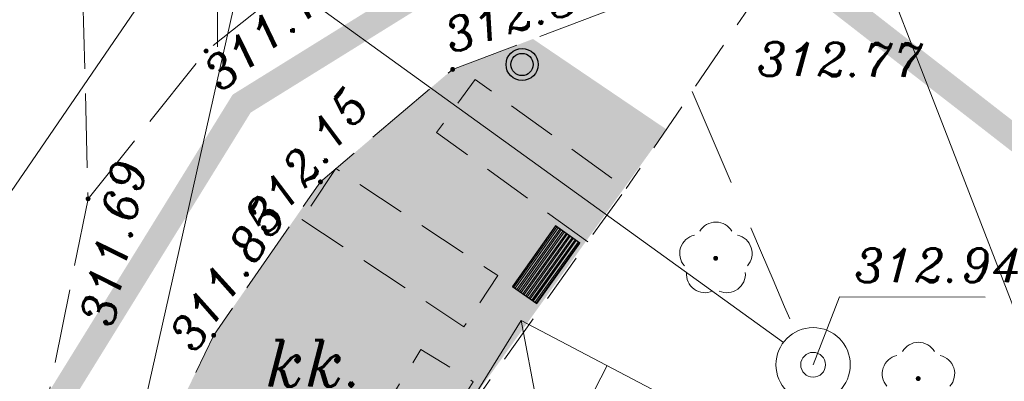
# Model space of a CAD drawing. Extents: x 4615668 to 9294084, y 5331114 to 10688993.
# Tile 138 of 181: x 4656429 to 4656449, y 5335119 to 5335126. Entities that reach past the tile are written whole.
import ezdxf
from ezdxf.enums import TextEntityAlignment as Align

# ---------------------------------------------------------------- set-up
doc = ezdxf.new("R2010")
doc.units = 0
doc.header["$MEASUREMENT"] = 0
for name, pattern in [('DASHDOT', [25.4, 12.7, -6.35, 0, -6.35]), ('KTCR', [1.5, 1, -0.5]), ('KTJZ01', [2, 1.5, -0.5]), ('l423_500', [2, 1.5, -0.5]), ('l424_500', [1.5, 1, -0.5]), ('l812_500', [3, 2, -1])]:
    doc.linetypes.add(name, pattern=pattern)
for name, color, linetype, lineweight in [('A_widok', 8, 'Continuous', 0), ('chodnik', 7, 'l423_500', 13), ('jezdnia', 7, 'l424_500', 13), ('k', 7, 'Continuous', 13), ('opisy_drog', 7, 'Continuous', 13), ('pkt_wys', 7, 'Continuous', 13), ('robocza26', 7, 'Continuous', 13), ('robocza50', 7, 'Continuous', 13), ('t', 7, 'Continuous', 13), ('w', 7, 'Continuous', 13), ('w_elem_naziemne', 7, 'Continuous', 13), ('w_rzedne', 7, 'Continuous', 13), ('warst_ciagla', 7, 'Continuous', 0), ('warst_przeryw', 7, 'l812_500', 0), ('zielen', 7, 'Continuous', 13)]:
    doc.layers.add(name, color=color, linetype=linetype, lineweight=lineweight)
for name, color, linetype in [('hatcz', 253, 'Continuous'), ('proj_tt_ww', 5, 'Continuous'), ('projekt', 202, 'Continuous'), ('teren', 252, 'Continuous')]:
    doc.layers.add(name, color=color, linetype=linetype)
doc.styles.add('Style-ITALIC_1250', font='ITALIC_1250.shx')
doc.styles.add('txt', font='TXT', dxfattribs={"height": 0.2})

# ---------------------------------------------------------------- blocks, each defined once
blk = doc.blocks.new('SB_1')
at = {"color": 0, "linetype": 'ByBlock', "lineweight": -2}
for radius in [7.5, 2.5]:
    blk.add_circle((0, 0), radius, dxfattribs=at)
blk = doc.blocks.new('922_5')
at = {"layer": 'zielen', "linetype": 'Continuous', "lineweight": 13}
h = blk.add_hatch(color=96, dxfattribs=at)
edge = h.paths.add_edge_path()
edge.add_arc((0, 0), 0.05, 0, 360)
at = {"layer": 'zielen', "color": 96, "linetype": 'Continuous', "lineweight": 13}
for centre, start, end in [((0.005, 0.357), 30.1243, 149.8757), ((-0.352, 0.098), 101.9988, 221.9759), ((0.362, 0.098), 318.0241, 78.0012), ((-0.215, -0.321), 174.335, 293.7607), ((0.225, -0.321), 246.2393, 5.665)]:
    blk.add_arc(centre, 0.375, start, end, dxfattribs=at)
blk = doc.blocks.new('801_5')
at = {"layer": 'pkt_wys', "linetype": 'Continuous', "lineweight": 13}
h = blk.add_hatch(color=7, dxfattribs=at)
edge = h.paths.add_edge_path()
edge.add_arc((0, 0), 0.05, 0, 360)
blk = doc.blocks.new('G$C3390F2A0')
at = {"layer": 'chodnik', "color": 7, "linetype": 'KTCR', "lineweight": 13, "flags": 128}
for points in [[(174.241, 126.483), (169.585, 129.772), (157.016, 138.202), (143.336, 148.778), (132.25, 156.496), (126.399, 159.496), (122.51, 161), (118.207, 161.671), (114.426, 159.847), (111.022, 154.825)], [(103.508, 143.938), (105.809, 147.489), (110.247, 153.753)]]:
    blk.add_lwpolyline(points, dxfattribs=at)
for points in [[(110.247, 153.753), (107.195, 155.96), (107.971, 157.032), (111.022, 154.825)], [(104.475, 154.202), (107.747, 152.035), (108.43, 153.067), (105.158, 155.234)], [(107.932, 150.924), (105.809, 147.489), (104.754, 148.14), (106.878, 151.576)]]:
    blk.add_lwpolyline(points, close=True, dxfattribs=at)
at = {"layer": 'jezdnia', "color": 7, "linetype": 'KTJZ01', "lineweight": 13, "flags": 128}
for points in [[(98.306, 145.43), (100.157, 154.619), (99.991, 161.063), (99.991, 161.063)], [(100.157, 154.619), (102.54, 157.605), (106.013, 160.38)], [(114.426, 159.847), (107.518, 157.234), (104.849, 154.962), (102.693, 151.862), (99.411, 145.057)]]:
    blk.add_lwpolyline(points, dxfattribs=at)
at = {"layer": 'k', "color": 24, "linetype": 'Continuous', "lineweight": 13}
blk.add_line((95.11, 149.661), (102.588, 160.596), dxfattribs=at)
at = {"layer": 'robocza26', "color": 7, "linetype": 'Continuous', "lineweight": 0}
blk.add_line((102.769, 157.688), (102.769, 162.688), dxfattribs=at)
at = {"layer": 'robocza50', "color": 7, "linetype": 'Continuous', "lineweight": 0}
blk.add_line((102.769, 157.688), (102.769, 162.688), dxfattribs=at)
at = {"layer": 't', "color": 30, "linetype": 'Continuous', "lineweight": 13, "flags": 128}
blk.add_lwpolyline([(99.063, 140.518), (104.126, 163.066)], dxfattribs=at)
at = {"layer": 'w', "color": 160, "linetype": 'Continuous', "lineweight": 13, "flags": 128}
blk.add_lwpolyline([(114.197, 151.718), (97.159, 164.02), (95.32, 164.238), (85.039, 165.965)], dxfattribs=at)
at = {"layer": 'w_rzedne', "color": 160, "linetype": 'Continuous', "lineweight": 13, "flags": 128}
blk.add_lwpolyline([(114.797, 151.267), (115.331, 152.636), (118.273, 152.633)], dxfattribs=at)
at = {"layer": 'warst_ciagla', "color": 21, "linetype": 'Continuous', "lineweight": 0, "flags": 128}
blk.add_lwpolyline([(115.726, 160.474), (117.539, 155.803), (119.202, 151.511), (119.589, 150.649), (120.517, 148.998), (121.909, 146.716), (125.459, 141.294), (129.089, 136.732), (132.876, 131.514), (135.719, 127.52), (136.902, 126.057), (139.412, 123.251)], dxfattribs=at)
at = {"layer": 'warst_przeryw', "color": 21, "linetype": 'l812_500', "lineweight": 0, "flags": 128}
blk.add_lwpolyline([(112.352, 156.788), (113.286, 154.621), (113.755, 153.531), (113.989, 152.985), (114.221, 152.438), (114.337, 152.164), (114.348, 152.134), (114.356, 152.114), (114.368, 152.072), (114.38, 152.03), (114.4, 151.945), (114.417, 151.882)], dxfattribs=at)
at = {"layer": 'pkt_wys', "color": 7, "linetype": 'Continuous', "lineweight": 13}
for p in [(102.54, 157.605), (107.518, 157.234), (104.849, 154.962), (100.157, 154.619), (102.693, 151.862)]:
    blk.add_blockref('801_5', p, dxfattribs=at)
at = {"layer": 'w_elem_naziemne', "color": 7, "linetype": 'Continuous', "lineweight": 13, "xscale": 0.1, "yscale": 0.1, "zscale": 0.1, "rotation": 0.06577989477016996}
blk.add_blockref('SB_1', (114.797, 151.267), dxfattribs=at)
at = {"layer": 'zielen', "color": 96, "linetype": 'Continuous', "lineweight": 13}
for p in [(112.829, 153.418), (116.919, 150.988)]:
    blk.add_blockref('922_5', p, dxfattribs=at)
at = {"layer": 'opisy_drog', "color": 7, "linetype": 'Continuous', "lineweight": 13, "style": 'Style-ITALIC_1250'}
blk.add_text('kk.', height=0.94, dxfattribs=at).set_placement((104.765, 151.295), align=Align.MIDDLE_CENTER)
at = {"layer": 'pkt_wys', "color": 7, "linetype": 'Continuous', "lineweight": 13, "style": 'Style-ITALIC_1250'}
for s, rotation, p in [('311.72', 40.151, (102.836, 156.757)), ('312.34', 18.1855, (107.482, 157.555)), ('312.15', 51.4074, (103.777, 153.864)), ('311.69', 78.3312, (100.655, 152.003)), ('311.85', 56.3491, (102.311, 151.477))]:
    blk.add_text(s, height=0.68, rotation=rotation, dxfattribs=at).set_placement(p)
at = {"layer": 'pkt_wys', "color": 7, "linetype": 'Continuous', "lineweight": 13, "insert": (113.661, 157.109), "char_height": 0.68, "attachment_point": 7, "rotation": 359.4603, "line_spacing_factor": 0.722892, "style": 'txt'}
blk.add_mtext('\\FITALIC_1250.shx;312.77', dxfattribs=at)
at = {"layer": 'w_rzedne', "color": 160, "linetype": 'Continuous', "lineweight": 13, "style": 'Style-ITALIC_1250'}
blk.add_text('312.94', height=0.68, dxfattribs=at).set_placement((115.631, 152.936))
blk = doc.blocks.new('G$C21B962D8')
at = {"layer": 'A_widok', "color": 251}
for p, q in [((15.219, 32.153), (15.705, 29.61)), ((16.96, 31.245), (16.009, 29.421))]:
    blk.add_line(p, q, dxfattribs=at)
blk.add_lwpolyline([(6.305, 14.707), (12.152, 27.198), (12.152, 27.198), (15.219, 32.153), (29.62, 24.584), (29.62, 24.584), (33.741, 18.822), (18.503, 0)], dxfattribs=at)
blk = doc.blocks.new('G$C6D33AC69')
at = {"lineweight": 0, "ltscale": 40, "transparency": 33554687}
h = blk.add_hatch(dxfattribs=at)
h.set_pattern_fill('ANSI32', color=256, scale=0.2, angle=135)
h.set_pattern_definition([(180, (-4669499.234824, -5336566.323886), (-9e-18, -0.075), []), (180, (-4669499.259824, -5336566.298886), (-9e-18, -0.075), [])])
h.paths.add_polyline_path([(0, 0), (1.5, 0), (1.5, 0.6), (0, 0.6)])
at = {"layer": 'proj_tt_ww'}
for p, q in [((0, 0.1), (1.5, 0.1)), ((0, 0), (1.5, 0))]:
    blk.add_line(p, q, dxfattribs=at)
blk.add_lwpolyline([(0, 0), (1.5, 0), (1.5, 0.6), (0, 0.6)], close=True, dxfattribs=at)

msp = doc.modelspace()

# ---------------------------------------------------------------- hatches: boundary and pattern name
at = {"layer": 'hatcz', "lineweight": 0, "transparency": 33554687}
h = msp.add_hatch(dxfattribs=at)
h.set_pattern_fill('AR-CONC', color=256, scale=0.1)
h.set_pattern_definition([(50, (-11889.38753, -1756.1574), (0.7172601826, -0.062752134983), [0.075, -0.825]), (355, (-11889.3875, -1756.1574), (-0.13875133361, 0.7521921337), [0.06, -0.66]), (100.45144446, (-11889.32776, -1756.16264), (0.57850884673, 0.68943999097), [0.063740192, -0.701142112]), (46.1842, (-11889.3875, -1755.9574), (1.06724133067, -0.16551928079), [0.1125, -1.2375]), (96.63563549, (-11889.2986, -1755.9712), (0.93466194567, 0.97411860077), [0.095610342, -1.05171376]), (351.18416399, (-11889.3875, -1755.9574), (0.93466194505, 0.97411860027), [0.09, -0.990000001]), (21, (-11889.28753, -1756.0074), (0.59690705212, -0.402618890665), [0.075, -0.825]), (326, (-11889.2875, -1756.0074), (0.24331533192, 0.72515004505), [0.06, -0.66]), (71.45144474, (-11889.2378, -1756.04096), (0.84022237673, 0.322531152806), [0.06374019, -0.701142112]), (37.5, (-11889.38753, -1756.1574), (0.012159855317, 0.332893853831), [0, -0.652, 0, -0.67, 0, -0.6625]), (7.5, (-11889.38753, -1756.1574), (0.263069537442, 0.394411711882), [0, -0.382, 0, -0.637, 0, -0.2525]), (327.5, (-11889.61053, -1756.1574), (0.533822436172, -0.022554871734), [0, -0.25, 0, -0.78, 0, -1.035]), (317.5, (-11889.71053, -1756.1574), (0.583186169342, 0.100104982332), [0, -0.325, 0, -0.518, 0, -0.735])])
edge = h.paths.add_edge_path()
edge.add_line((4656434.374, 5335111.5), (4656429.608, 5335112.893))
edge.add_line((4656429.608, 5335112.893), (4656432.89, 5335119.698))
edge.add_line((4656432.89, 5335119.698), (4656435.046, 5335122.798))
edge.add_line((4656435.046, 5335122.798), (4656437.715, 5335125.07))
edge.add_line((4656437.715, 5335125.07), (4656439.339, 5335125.684))
edge.add_line((4656439.339, 5335125.684), (4656442.032, 5335123.859))
edge.add_line((4656442.032, 5335123.859), (4656438.098, 5335118.377))
edge.add_line((4656438.098, 5335118.377), (4656435.76, 5335114.925))
edge.add_line((4656435.76, 5335114.925), (4656433.706, 5335111.774))
edge.add_line((4656433.706, 5335111.774), (4656429.608, 5335112.893))
at = {"layer": 'teren'}
h = msp.add_hatch(color=256, dxfattribs=at)
h.dxf.hatch_style = 1
edge = h.paths.add_edge_path()
edge.add_arc((4656439.118, 5335125.169), 0.224, 0, 360)

# ---------------------------------------------------------------- linework, layer by layer
at = {"lineweight": 0, "ltscale": 40}
msp.add_lwpolyline([(4656439.413, 5335120.338), (4656440.283, 5335121.56), (4656439.794, 5335121.908), (4656438.924, 5335120.686)], close=True, dxfattribs=at)
at = {"layer": 'proj_tt_ww'}
for radius in [0.324, 0.224]:
    msp.add_circle((4656439.118, 5335125.169), radius, dxfattribs=at)
at = {"layer": 'projekt', "linetype": 'DASHDOT', "lineweight": 0, "ltscale": 0.1, "const_width": 0.5}
msp.add_lwpolyline([(4656417.162, 5335089.863), (4656424.98, 5335084.333), (4656439.714, 5335077.529), (4656466.49, 5335110.145), (4656441.636, 5335129.458), (4656433.456, 5335124.379), (4656429.429, 5335117.861), (4656417.162, 5335089.863)], dxfattribs=at)

# ---------------------------------------------------------------- block references
at = {"lineweight": 0, "ltscale": 40, "rotation": 54.55164189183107}
msp.add_blockref('G$C6D33AC69', (4656439.413, 5335120.338), dxfattribs=at)
at = {"lineweight": 0, "ltscale": 40}
msp.add_blockref('G$C21B962D8', (4656423.879, 5335087.842), dxfattribs=at)
at = {"layer": 'w_rzedne', "color": 160, "linetype": 'Continuous', "lineweight": 13}
msp.add_blockref('G$C3390F2A0', (4656330.198, 5334967.836), dxfattribs=at)

doc.saveas('drawing.dxf')
